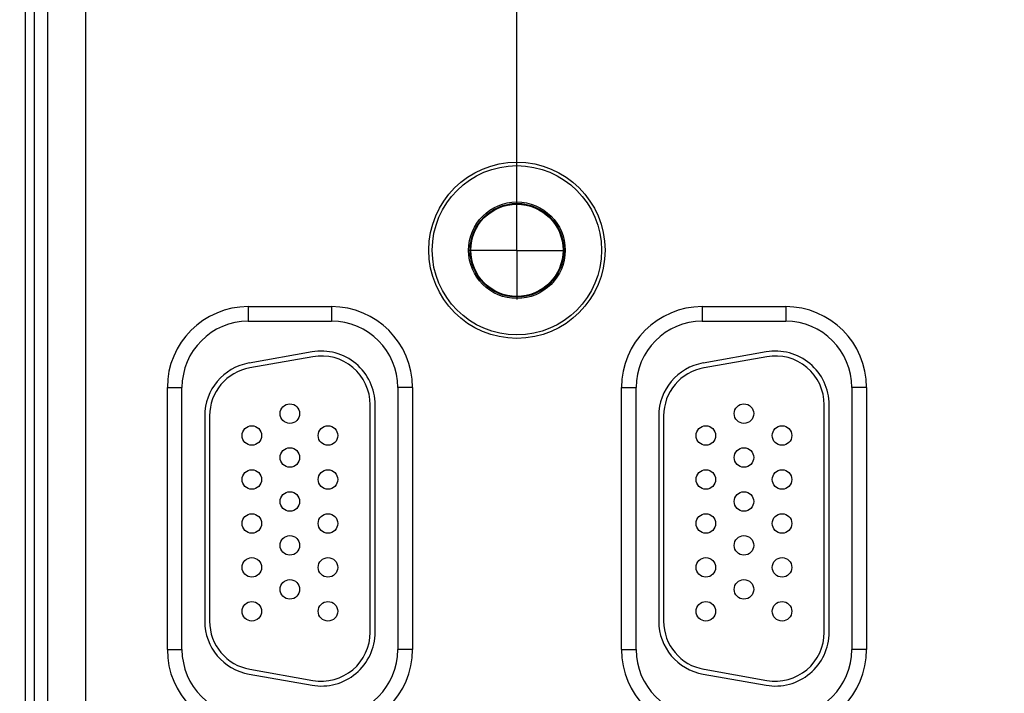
# Model space of a CAD drawing. Header units: inches. Extents: x 0 to 34, y 0 to 22.
# Tile 17 of 69: x 11.5 to 13.6, y 14.3 to 15.7. Entities that reach past the tile are written whole.
import ezdxf

# ---------------------------------------------------------------- set-up
doc = ezdxf.new("R2010")
doc.units = ezdxf.units.IN
doc.header["$LTSCALE"] = 1.87
doc.header["$MEASUREMENT"] = 0
doc.linetypes.add('CENTER', pattern=[0.6, 0.375, -0.075, 0.075, -0.075])
doc.layers.get('0').update_dxf_attribs({"linetype": 'CONTINUOUS'})
doc.layers.add('02___PRT_ALL_AXES', color=7, linetype='CONTINUOUS')
doc.layers.add('DIMENSIONS', color=7, linetype='CONTINUOUS')
doc.styles.get("Standard").update_dxf_attribs({"font": 'txt', "width": 0.8})
doc.dimstyles.new('DIMSTYLE_1', dxfattribs={"dimtxt": 0.15625, "dimasz": 0.1875, "dimexe": 0.125, "dimexo": 0.0625, "dimgap": 0.09, "dimtad": 0, "dimtih": 1, "dimtoh": 1, "dimzin": 4, "dimdsep": 46, "dimtxsty": 'STANDARD', "dimblk": 'CLOSED', "dimblk1": 'CLOSED', "dimblk2": 'CLOSED', "dimcen": 0.09, "dimadec": 0, "dimazin": 0, "dimtfac": 1, "dimtofl": 0, "dimtmove": 0, "dimatfit": 3, "dimldrblk": 'CLOSED', "dimfxl": 1, "dimtolj": 1, "dimtzin": 4, "dimarcsym": 0})

# ---------------------------------------------------------------- blocks, each defined once
blk = doc.blocks.new('*D9')
at = {"layer": 'DIMENSIONS', "color": 2, "linetype": 'CONTINUOUS'}
blk.add_line((12.5582, 15.3143), (12.5582, 17.7725), dxfattribs=at)
at = {"layer": 'DIMENSIONS', "color": 2, "linetype": 'CONTINUOUS', "insert": (12.4801, 17.8506), "char_height": 0.15625, "width": 1.53125, "attachment_point": 1, "rotation": 90, "line_spacing_factor": 0.9}
blk.add_mtext('3.95{\\Ftxt.shx;\\W1.000000;\\H0.156250; }[100,3]', dxfattribs=at)
blk = doc.blocks.new('_CLOSED')
at = {"color": 0, "linetype": 'BYBLOCK'}
for p, q in [((0, 0), (-1, 0.167)), ((-1, 0.167), (-1, -0.167)), ((-1, -0.167), (0, 0)), ((-1, 0), (0, 0))]:
    blk.add_line(p, q, dxfattribs=at)
blk = doc.blocks.new('*D10')
at = {"layer": 'DIMENSIONS', "color": 2, "linetype": 'CONTINUOUS'}
blk.add_line((14.4182, 15.3143), (14.4182, 17.8114), dxfattribs=at)
at = {"layer": 'DIMENSIONS', "color": 2, "linetype": 'CONTINUOUS', "insert": (14.3401, 17.8895), "char_height": 0.15625, "width": 1.53125, "attachment_point": 1, "rotation": 90, "line_spacing_factor": 0.9}
blk.add_mtext('5.81{\\Ftxt.shx;\\W1.000000;\\H0.156250; }[147,6]', dxfattribs=at)

msp = doc.modelspace()

# ---------------------------------------------------------------- linework, layer by layer
at = {"color": 7, "linetype": 'CONTINUOUS'}
for p, q in [((11.6755, 13.805), (11.6755, 16.9277)), ((11.5507, 16.8775), (11.5507, 13.8551)), ((11.5697, 16.8775), (11.5697, 13.8551)), ((11.5976, 13.883), (11.5976, 16.8497)), ((12.0077, 15.1364), (12.1787, 15.1364)), ((12.0077, 15.1364), (12.0077, 15.1064)), ((12.1787, 15.1364), (12.1787, 15.1064)), ((12.9377, 15.1364), (13.1087, 15.1364)), ((12.9377, 15.1364), (12.9377, 15.1064)), ((13.1087, 15.1364), (13.1087, 15.1064)), ((12.0077, 15.1064), (12.1787, 15.1064)), ((12.9377, 15.1064), (13.1087, 15.1064)), ((12.1386, 15.0437), (12.0096, 15.0209)), ((12.1404, 15.0338), (12.0114, 15.0111)), ((13.0686, 15.0437), (12.9396, 15.0209)), ((13.0704, 15.0338), (12.9414, 15.0111)), ((11.8422, 14.4338), (11.8422, 14.9708)), ((11.8422, 14.9708), (11.8722, 14.9708)), ((11.8722, 14.4338), (11.8722, 14.9708)), ((12.3443, 14.9708), (12.3143, 14.9708)), ((12.3143, 14.9708), (12.3143, 14.4338)), ((12.3443, 14.9708), (12.3443, 14.4338)), ((12.7722, 14.9708), (12.8022, 14.9708)), ((12.7722, 14.4338), (12.7722, 14.9708)), ((12.8022, 14.4338), (12.8022, 14.9708)), ((13.2743, 14.9708), (13.2443, 14.9708)), ((13.2443, 14.9708), (13.2443, 14.4338)), ((13.2743, 14.9708), (13.2743, 14.4338)), ((12.2577, 14.4693), (12.2577, 14.9353)), ((12.2677, 14.4693), (12.2677, 14.9353)), ((13.1877, 14.4693), (13.1877, 14.9353)), ((13.1977, 14.4693), (13.1977, 14.9353)), ((11.9187, 14.9126), (11.9187, 14.4921)), ((11.9287, 14.9126), (11.9287, 14.4921)), ((12.8487, 14.9126), (12.8487, 14.4921)), ((12.8587, 14.9126), (12.8587, 14.4921)), ((11.8422, 14.4338), (11.8722, 14.4338)), ((12.3443, 14.4338), (12.3143, 14.4338)), ((12.7722, 14.4338), (12.8022, 14.4338)), ((13.2743, 14.4338), (13.2443, 14.4338)), ((12.0096, 14.3838), (12.1386, 14.361)), ((12.0114, 14.3936), (12.1404, 14.3709)), ((12.9396, 14.3838), (13.0686, 14.361)), ((12.9414, 14.3936), (13.0704, 14.3709))]:
    msp.add_line(p, q, dxfattribs=at)
for centre, radius in [((12.5582, 15.2518), 0.1805), ((12.5582, 15.2518), 0.1734), ((12.5582, 15.2518), 0.0989), ((12.5582, 15.2518), 0.096), ((12.5582, 15.2518), 0.0945), ((12.0932, 14.9173), 0.02), ((13.0232, 14.9173), 0.02), ((12.0152, 14.8723), 0.02), ((12.1712, 14.8723), 0.02), ((12.9452, 14.8723), 0.02), ((13.1012, 14.8723), 0.02), ((12.0932, 14.8273), 0.02), ((13.0232, 14.8273), 0.02), ((12.0152, 14.7823), 0.02), ((12.1712, 14.7823), 0.02), ((12.9452, 14.7823), 0.02), ((13.1012, 14.7823), 0.02), ((12.0932, 14.7373), 0.02), ((13.0232, 14.7373), 0.02), ((12.0152, 14.6923), 0.02), ((12.1712, 14.6923), 0.02), ((12.9452, 14.6923), 0.02), ((13.1012, 14.6923), 0.02), ((12.0932, 14.6473), 0.02), ((13.0232, 14.6473), 0.02), ((12.0152, 14.6023), 0.02), ((12.1712, 14.6023), 0.02), ((12.9452, 14.6023), 0.02), ((13.1012, 14.6023), 0.02), ((12.0932, 14.5573), 0.02), ((13.0232, 14.5573), 0.02), ((12.0152, 14.5123), 0.02), ((12.1712, 14.5123), 0.02), ((12.9452, 14.5123), 0.02), ((13.1012, 14.5123), 0.02)]:
    msp.add_circle(centre, radius, dxfattribs=at)
for centre, radius, start, end in [((12.0077, 14.9708), 0.1655, 90, 180), ((12.1787, 14.9708), 0.1655, 0, 90), ((12.9377, 14.9708), 0.1655, 90, 180), ((13.1087, 14.9708), 0.1655, 0, 90), ((12.0077, 14.9708), 0.1355, 90, 180), ((12.1787, 14.9708), 0.1355, 0, 90), ((12.9377, 14.9708), 0.1355, 90, 180), ((13.1087, 14.9708), 0.1355, 0, 90), ((12.1577, 14.9353), 0.11, 0, 100), ((13.0877, 14.9353), 0.11, 0, 100), ((12.1577, 14.9353), 0.1, 0, 100), ((13.0877, 14.9353), 0.1, 0, 100), ((12.0287, 14.9126), 0.11, 100, 180), ((12.0287, 14.9126), 0.1, 100, 180), ((12.9587, 14.9126), 0.11, 100, 180), ((12.9587, 14.9126), 0.1, 100, 180), ((12.0287, 14.4921), 0.11, 180, 260), ((12.0287, 14.4921), 0.1, 180, 260), ((12.9587, 14.4921), 0.11, 180, 260), ((12.9587, 14.4921), 0.1, 180, 260), ((12.1577, 14.4693), 0.11, 260, 360), ((12.1577, 14.4693), 0.1, 260, 360), ((13.0877, 14.4693), 0.11, 260, 360), ((13.0877, 14.4693), 0.1, 260, 360), ((12.0077, 14.4338), 0.1655, 180, 270), ((12.0077, 14.4338), 0.1355, 180, 270), ((12.1787, 14.4338), 0.1655, 270, 360), ((12.1787, 14.4338), 0.1355, 270, 360), ((12.9377, 14.4338), 0.1655, 180, 270), ((12.9377, 14.4338), 0.1355, 180, 270), ((13.1087, 14.4338), 0.1655, 270, 360), ((13.1087, 14.4338), 0.1355, 270, 360)]:
    msp.add_arc(centre, radius, start, end, dxfattribs=at)
at = {"layer": '02___PRT_ALL_AXES', "color": 7, "linetype": 'CENTER'}
for q in [(12.5582, 15.3514), (12.4581, 15.2513), (12.6583, 15.2513), (12.5582, 15.1512)]:
    msp.add_line((12.5582, 15.2513), q, dxfattribs=at)

# ---------------------------------------------------------------- dimensions: what is measured, and where the dimension line sits
at = {"layer": 'DIMENSIONS', "color": 2, "linetype": 'CONTINUOUS'}
for feature_location, offset, picture, middle in [((14.4182, 15.3143), (0, 2.4971), '*D10', (14.4182, 18.6552)), ((12.5582, 15.3143), (0, 2.4581), '*D9', (12.5582, 18.6162))]:
    dim = msp.add_ordinate_dim(feature_location=feature_location, offset=offset, dtype=1, origin=(8.6086, 15.2518), dimstyle='DIMSTYLE_1', override={"dimtad": 1, "dimtih": 0, "dimtoh": 0}, dxfattribs=at)
    dim.commit()
    dim.dimension.update_dxf_attribs({"geometry": picture, "text_midpoint": middle})

doc.saveas('drawing.dxf')
